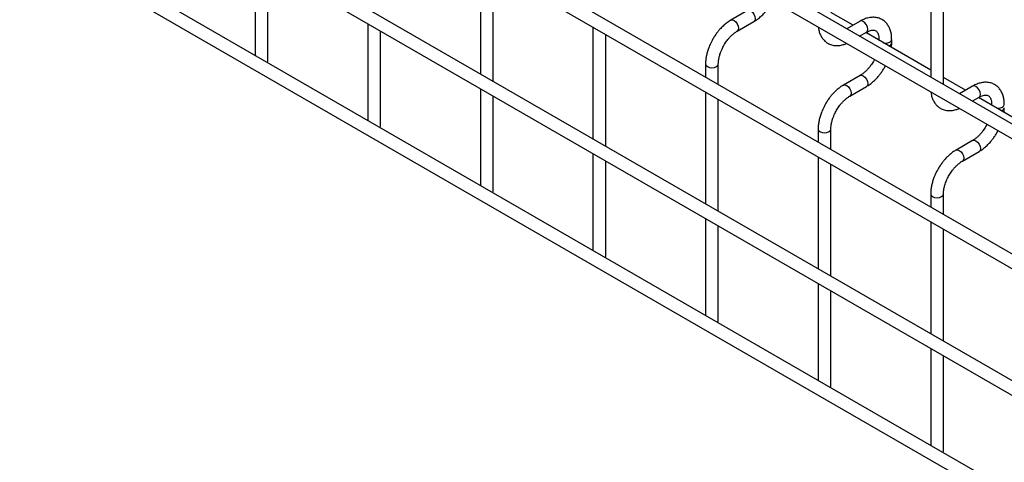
# Model space of a CAD drawing. Header units: inches. Extents: x 0.2 to 10.7, y 0.2 to 7.9.
# Tile 6 of 14: x 8.369 to 9.4, y 5.69 to 6.154. Entities that reach past the tile are written whole.
import ezdxf

# ---------------------------------------------------------------- set-up
doc = ezdxf.new("R2010")
doc.units = ezdxf.units.IN
doc.header["$MEASUREMENT"] = 0

msp = doc.modelspace()

# ---------------------------------------------------------------- linework, layer by layer
for p, q in [((10.37395, 5.48681), (8.37579, 6.64033)), ((8.36912, 6.62878), (10.36729, 5.47526)), ((10.37395, 5.35072), (8.37579, 6.50424)), ((8.36912, 6.49269), (10.36729, 5.33917)), ((8.36912, 6.36), (10.36729, 5.20649)), ((10.23008, 5.30109), (8.51117, 6.29339)), ((10.37395, 5.10134), (8.37579, 6.25485)), ((8.36912, 6.24331), (10.36729, 5.08979)), ((8.61563, 6.2177), (8.61563, 6.11639)), ((8.62896, 6.11029), (8.62896, 6.21)), ((8.85133, 6.21432), (8.85133, 6.09702)), ((8.86467, 6.08933), (8.86467, 6.20662)), ((9.32274, 6.21436), (9.32274, 6.09367)), ((9.33607, 6.08597), (9.33607, 6.20666)), ((9.13094, 6.16345), (9.11361, 6.15344)), ((9.24141, 6.14804), (9.21822, 6.16142)), ((8.73348, 6.14966), (8.73348, 6.04836)), ((8.96918, 6.14628), (8.96918, 6.02899)), ((9.12028, 6.1419), (9.1376, 6.1519)), ((9.24879, 6.1523), (9.23498, 6.14433)), ((8.74681, 6.04226), (8.74681, 6.14196)), ((8.98252, 6.02129), (8.98252, 6.13858)), ((9.24832, 6.13663), (9.25546, 6.14075)), ((9.32274, 6.10108), (9.25474, 6.14034)), ((9.26858, 6.13317), (9.26858, 6.13235)), ((9.26858, 6.13316), (9.26879, 6.13223)), ((9.28192, 6.1297), (9.28192, 6.13317)), ((9.26378, 6.1123), (9.2627, 6.11024)), ((8.62854, 6.10894), (8.62896, 6.11029)), ((9.08703, 6.10741), (9.08703, 6.09364)), ((9.10037, 6.08595), (9.10037, 6.10741)), ((9.24879, 6.09541), (9.23147, 6.08541)), ((9.35926, 6.08), (9.33607, 6.09339)), ((8.85133, 6.08163), (8.85133, 5.98033)), ((9.23813, 6.07386), (9.25546, 6.08386)), ((9.36664, 6.08426), (9.35283, 6.07629)), ((8.86467, 5.97422), (8.86467, 6.07393)), ((9.08703, 6.07825), (9.08703, 5.96096)), ((9.10037, 5.95326), (9.10037, 6.07055)), ((9.36617, 6.06859), (9.37331, 6.07272)), ((9.44059, 6.03305), (9.37259, 6.0723)), ((9.38644, 6.06513), (9.38644, 6.06431)), ((9.38644, 6.06512), (9.38664, 6.0642)), ((8.74639, 6.04091), (8.74681, 6.04226)), ((9.38163, 6.04427), (9.38056, 6.0422)), ((9.20489, 6.03937), (9.20489, 6.02561)), ((9.21822, 6.01791), (9.21822, 6.03937)), ((9.36664, 6.02738), (9.34932, 6.01738)), ((8.96918, 6.01359), (8.96918, 5.91229)), ((9.20489, 6.01021), (9.20489, 5.89292)), ((9.35598, 6.00583), (9.37331, 6.01583)), ((8.98252, 5.90619), (8.98252, 6.0059)), ((9.21822, 5.88522), (9.21822, 6.00252)), ((8.86424, 5.97287), (8.86467, 5.97422)), ((9.32274, 5.97134), (9.32274, 5.95757)), ((9.33607, 5.94988), (9.33607, 5.97134)), ((9.08703, 5.94556), (9.08703, 5.84426)), ((9.10037, 5.83815), (9.10037, 5.93786)), ((9.32274, 5.94218), (9.32274, 5.82489)), ((9.33607, 5.81719), (9.33607, 5.93448)), ((8.98209, 5.90484), (8.98252, 5.90619)), ((9.20489, 5.87753), (9.20489, 5.77622)), ((9.21822, 5.77012), (9.21822, 5.86983)), ((9.09995, 5.8368), (9.10037, 5.83815)), ((9.32274, 5.80949), (9.32274, 5.70819)), ((9.33607, 5.70209), (9.33607, 5.80179)), ((9.2178, 5.76877), (9.21822, 5.77012)), ((9.33565, 5.70074), (9.33607, 5.70209))]:
    msp.add_line(p, q)
at = {"flags": 128}
for points in [[(9.13096, 6.16346), (9.13247, 6.16374), (9.13427, 6.16312), (9.13608, 6.16166), (9.1376, 6.1596), (9.13863, 6.15724), (9.13899, 6.15495), (9.13863, 6.15307), (9.13763, 6.15192)], [(9.11358, 6.15343), (9.11361, 6.15344), (9.11514, 6.15374), (9.11695, 6.15311), (9.11875, 6.15166), (9.12028, 6.1496), (9.1213, 6.14724), (9.12166, 6.14495)], [(9.12166, 6.14495), (9.1213, 6.14307), (9.12028, 6.1419), (9.12026, 6.14189)], [(9.25546, 6.14075), (9.25546, 6.14075), (9.25648, 6.14193), (9.25684, 6.1438), (9.25648, 6.14609), (9.25546, 6.14845), (9.25393, 6.15051), (9.25212, 6.15197), (9.25032, 6.15259), (9.24879, 6.1523)], [(9.27363, 6.12943), (9.27525, 6.12932), (9.2778, 6.12961), (9.27997, 6.13045), (9.28141, 6.13169), (9.28192, 6.13314)], [(9.08703, 6.10743), (9.08703, 6.10741), (9.08754, 6.10593), (9.08899, 6.10469)], [(9.08899, 6.10469), (9.09115, 6.10385), (9.0937, 6.10356), (9.09625, 6.10385), (9.09842, 6.10469), (9.09986, 6.10593), (9.10037, 6.10741), (9.10037, 6.10743)], [(9.24881, 6.09542), (9.25032, 6.09571), (9.25212, 6.09508), (9.25393, 6.09363), (9.25546, 6.09156), (9.25648, 6.08921), (9.25684, 6.08692), (9.25648, 6.08504), (9.25549, 6.08388)], [(9.23144, 6.08539), (9.23147, 6.08541), (9.23299, 6.08571), (9.2348, 6.08508), (9.2366, 6.08362), (9.23813, 6.08156), (9.23915, 6.07921), (9.23951, 6.07692)], [(9.37331, 6.07272), (9.37331, 6.07272), (9.37433, 6.07389), (9.37469, 6.07577), (9.37433, 6.07806), (9.37331, 6.08041), (9.37178, 6.08248), (9.36997, 6.08393), (9.36817, 6.08456), (9.36664, 6.08426)], [(9.23951, 6.07692), (9.23915, 6.07504), (9.23813, 6.07386), (9.23811, 6.07385)], [(9.39148, 6.0614), (9.3931, 6.06129), (9.39565, 6.06158), (9.39782, 6.06241), (9.39926, 6.06366), (9.39977, 6.06511)], [(9.20489, 6.0394), (9.20489, 6.03937), (9.20539, 6.0379), (9.20684, 6.03665)], [(9.20684, 6.03665), (9.209, 6.03582), (9.21155, 6.03552), (9.2141, 6.03582), (9.21627, 6.03665), (9.21771, 6.0379), (9.21822, 6.03937), (9.21822, 6.03939)], [(9.36666, 6.02739), (9.36817, 6.02767), (9.36997, 6.02705), (9.37178, 6.02559), (9.37331, 6.02353), (9.37433, 6.02117), (9.37469, 6.01888), (9.37433, 6.01701), (9.37334, 6.01585)], [(9.34929, 6.01736), (9.34932, 6.01738), (9.35085, 6.01767), (9.35265, 6.01705), (9.35445, 6.01559), (9.35598, 6.01353), (9.357, 6.01117), (9.35736, 6.00888)], [(9.35736, 6.00888), (9.357, 6.00701), (9.35598, 6.00583), (9.35597, 6.00582)], [(9.32274, 5.97136), (9.32274, 5.97134), (9.32324, 5.96987), (9.32469, 5.96862)], [(9.32469, 5.96862), (9.32685, 5.96778), (9.3294, 5.96749), (9.33195, 5.96778), (9.33412, 5.96862), (9.33556, 5.96987), (9.33607, 5.97134), (9.33607, 5.97136)]]:
    msp.add_lwpolyline(points, dxfattribs=at)
for centre in [(9.27783, 6.1305), (9.39568, 6.06246)]:
    msp.add_arc(centre, 0.00417, 283.62805, 348.60971)
for points, knots in [([(9.13759, 6.15198), (9.13821, 6.15232), (9.14019, 6.15339), (9.1433, 6.15579), (9.14678, 6.15892), (9.14966, 6.16204), (9.15217, 6.16514), (9.15436, 6.16825), (9.15621, 6.17114), (9.15712, 6.17298), (9.15746, 6.17368)], [0, 0, 0, 0, 0.0787835, 0.2517455, 0.4123689, 0.5587486, 0.6723167, 0.8021279, 0.9253191, 1, 1, 1, 1]), ([(9.11363, 6.15336), (9.11306, 6.15306), (9.11112, 6.15202), (9.10804, 6.14965), (9.10452, 6.14651), (9.10161, 6.14338), (9.09909, 6.14028), (9.09683, 6.13714), (9.09544, 6.13482), (9.09474, 6.13365)], [0, 0, 0, 0, 0.0778684, 0.2648274, 0.4390165, 0.5990017, 0.7209993, 0.8593087, 1, 1, 1, 1]), ([(9.28186, 6.13315), (9.28186, 6.13414), (9.28186, 6.13659), (9.28125, 6.1403), (9.28007, 6.14423), (9.27826, 6.14782), (9.27579, 6.15099), (9.27264, 6.1536), (9.26878, 6.1555), (9.26448, 6.15641), (9.25999, 6.15635), (9.25558, 6.15539), (9.25181, 6.154), (9.24959, 6.15268), (9.2488, 6.15221)], [0, 0, 0, 0, 0.0558652, 0.1388427, 0.2228035, 0.3073778, 0.3926591, 0.4797579, 0.5710855, 0.6701907, 0.761466, 0.8548472, 0.948408, 1, 1, 1, 1]), ([(9.20514, 6.14616), (9.20527, 6.14506), (9.20558, 6.14255), (9.20672, 6.13892), (9.20851, 6.1353), (9.21097, 6.13212), (9.21411, 6.1295), (9.21797, 6.12758), (9.22226, 6.12663), (9.22674, 6.12669), (9.23089, 6.12747), (9.23354, 6.12858), (9.23472, 6.12908)], [0, 0, 0, 0, 0.0756474, 0.1737577, 0.2725892, 0.3722349, 0.4739583, 0.5805322, 0.696076, 0.802651, 0.911721, 1, 1, 1, 1]), ([(9.25545, 6.14072), (9.25616, 6.14112), (9.25769, 6.14196), (9.25983, 6.14268), (9.2618, 6.14304), (9.26346, 6.143), (9.26484, 6.14261), (9.26592, 6.14191), (9.26697, 6.14062), (9.26783, 6.1388), (9.26839, 6.13633), (9.26865, 6.13439), (9.26858, 6.13322), (9.26857, 6.13316)], [0, 0, 0, 0, 0.07677297, 0.16511457, 0.25500098, 0.34905386, 0.45429725, 0.5908284, 0.69667774, 0.79764885, 0.89695931, 0.99530532, 1, 1, 1, 1]), ([(9.09474, 6.13365), (9.09371, 6.13176), (9.09227, 6.1291), (9.09057, 6.12503), (9.08931, 6.12154), (9.08817, 6.1174), (9.08739, 6.11313), (9.08701, 6.10976), (9.08707, 6.1079), (9.08709, 6.10743)], [0, 0, 0, 0, 0.221259, 0.3114707, 0.4601461, 0.6129214, 0.7754143, 0.9435478, 1, 1, 1, 1]), ([(9.10628, 6.12698), (9.10721, 6.12848), (9.10851, 6.13059), (9.11068, 6.13343), (9.11261, 6.13567), (9.11497, 6.13802), (9.11743, 6.14005), (9.11925, 6.14135), (9.12016, 6.14181), (9.12028, 6.14187)], [0, 0, 0, 0, 0.23328007, 0.32815681, 0.48352234, 0.64159718, 0.80741581, 0.97609845, 1, 1, 1, 1]), ([(9.10039, 6.10742), (9.10041, 6.10841), (9.10046, 6.11045), (9.10106, 6.11391), (9.10195, 6.11725), (9.10305, 6.12034), (9.10439, 6.12351), (9.10559, 6.12571), (9.10628, 6.12698)], [0, 0, 0, 0, 0.1714581, 0.35444096, 0.53558783, 0.66869022, 0.80703671, 1, 1, 1, 1]), ([(9.28159, 6.12484), (9.28173, 6.12602), (9.28194, 6.12767), (9.28188, 6.12923), (9.28186, 6.12968)], [0, 0, 0, 0, 0.7138408, 1, 1, 1, 1]), ([(9.2627, 6.11024), (9.26178, 6.10874), (9.26049, 6.10664), (9.25832, 6.10381), (9.2564, 6.10158), (9.25404, 6.09924), (9.25159, 6.09723), (9.24979, 6.09594), (9.2489, 6.09549), (9.24879, 6.09544)], [0, 0, 0, 0, 0.2338919, 0.3290165, 0.4847743, 0.6432275, 0.8094194, 0.9784571, 1, 1, 1, 1]), ([(9.25544, 6.08395), (9.25606, 6.08428), (9.25804, 6.08536), (9.26115, 6.08776), (9.26463, 6.09089), (9.26751, 6.094), (9.27002, 6.09711), (9.27221, 6.10022), (9.27406, 6.1031), (9.27497, 6.10495), (9.27531, 6.10565)], [0, 0, 0, 0, 0.0787835, 0.2517455, 0.4123689, 0.5587486, 0.6723167, 0.8021279, 0.9253191, 1, 1, 1, 1]), ([(9.23148, 6.08533), (9.23091, 6.08502), (9.22897, 6.08398), (9.22589, 6.08162), (9.22237, 6.07848), (9.21946, 6.07535), (9.21694, 6.07224), (9.21469, 6.0691), (9.21329, 6.06679), (9.21259, 6.06562)], [0, 0, 0, 0, 0.0778684, 0.2648274, 0.4390165, 0.5990017, 0.7209993, 0.8593087, 1, 1, 1, 1]), ([(9.39971, 6.06511), (9.39971, 6.0661), (9.39971, 6.06856), (9.3991, 6.07227), (9.39793, 6.07619), (9.39611, 6.07979), (9.39365, 6.08295), (9.39049, 6.08556), (9.38663, 6.08746), (9.38233, 6.08838), (9.37785, 6.08831), (9.37343, 6.08736), (9.36966, 6.08597), (9.36744, 6.08465), (9.36665, 6.08418)], [0, 0, 0, 0, 0.0558652, 0.1388427, 0.2228035, 0.3073778, 0.3926591, 0.4797579, 0.5710855, 0.6701907, 0.761466, 0.8548472, 0.948408, 1, 1, 1, 1]), ([(9.22413, 6.05895), (9.22506, 6.06045), (9.22636, 6.06256), (9.22853, 6.06539), (9.23046, 6.06763), (9.23282, 6.06999), (9.23529, 6.07201), (9.2371, 6.07331), (9.23801, 6.07378), (9.23813, 6.07384)], [0, 0, 0, 0, 0.2332801, 0.3281568, 0.4835223, 0.6415972, 0.8074158, 0.9760985, 1, 1, 1, 1]), ([(9.32299, 6.07813), (9.32312, 6.07703), (9.32343, 6.07451), (9.32457, 6.07089), (9.32636, 6.06727), (9.32882, 6.06409), (9.33196, 6.06146), (9.33582, 6.05954), (9.34011, 6.05859), (9.34459, 6.05865), (9.34874, 6.05944), (9.35139, 6.06055), (9.35257, 6.06104)], [0, 0, 0, 0, 0.0756474, 0.1737577, 0.2725892, 0.3722349, 0.4739583, 0.5805322, 0.696076, 0.802651, 0.911721, 1, 1, 1, 1]), ([(9.3733, 6.07269), (9.37401, 6.07308), (9.37554, 6.07392), (9.37768, 6.07465), (9.37966, 6.07501), (9.38131, 6.07497), (9.38269, 6.07458), (9.38377, 6.07388), (9.38482, 6.07258), (9.38569, 6.07077), (9.38624, 6.0683), (9.3865, 6.06636), (9.38643, 6.06518), (9.38643, 6.06513)], [0, 0, 0, 0, 0.076773, 0.1651146, 0.255001, 0.3490539, 0.4542972, 0.5908284, 0.6966777, 0.7976489, 0.8969593, 0.9953053, 1, 1, 1, 1]), ([(9.21259, 6.06562), (9.21156, 6.06373), (9.21013, 6.06107), (9.20842, 6.057), (9.20717, 6.05351), (9.20602, 6.04936), (9.20524, 6.0451), (9.20486, 6.04172), (9.20493, 6.03986), (9.20494, 6.03939)], [0, 0, 0, 0, 0.221259, 0.3114707, 0.4601461, 0.6129214, 0.7754143, 0.9435478, 1, 1, 1, 1]), ([(9.39944, 6.05681), (9.39958, 6.05798), (9.39979, 6.05963), (9.39973, 6.0612), (9.39971, 6.06164)], [0, 0, 0, 0, 0.71384078, 1, 1, 1, 1]), ([(9.21824, 6.03939), (9.21826, 6.04037), (9.21832, 6.04241), (9.21891, 6.04588), (9.2198, 6.04922), (9.2209, 6.0523), (9.22224, 6.05548), (9.22344, 6.05767), (9.22413, 6.05895)], [0, 0, 0, 0, 0.1714581, 0.354441, 0.5355878, 0.6686902, 0.8070367, 1, 1, 1, 1]), ([(9.38056, 6.0422), (9.37963, 6.04071), (9.37834, 6.0386), (9.37617, 6.03578), (9.37425, 6.03355), (9.37189, 6.03121), (9.36944, 6.0292), (9.36764, 6.02791), (9.36675, 6.02745), (9.36665, 6.0274)], [0, 0, 0, 0, 0.2338919, 0.3290165, 0.4847743, 0.6432275, 0.8094194, 0.9784571, 1, 1, 1, 1]), ([(9.3733, 6.01591), (9.37391, 6.01625), (9.37589, 6.01732), (9.379, 6.01972), (9.38248, 6.02286), (9.38536, 6.02597), (9.38787, 6.02907), (9.39006, 6.03218), (9.39191, 6.03507), (9.39282, 6.03692), (9.39316, 6.03761)], [0, 0, 0, 0, 0.0787835, 0.2517455, 0.4123689, 0.5587486, 0.6723167, 0.8021279, 0.9253191, 1, 1, 1, 1]), ([(9.34933, 6.01729), (9.34876, 6.01699), (9.34682, 6.01595), (9.34374, 6.01359), (9.34022, 6.01044), (9.33731, 6.00732), (9.3348, 6.00421), (9.33254, 6.00107), (9.33114, 5.99875), (9.33044, 5.99758)], [0, 0, 0, 0, 0.0778684, 0.2648274, 0.4390165, 0.5990017, 0.7209993, 0.8593087, 1, 1, 1, 1]), ([(9.34198, 5.99092), (9.34291, 5.99242), (9.34421, 5.99453), (9.34639, 5.99736), (9.34831, 5.9996), (9.35067, 6.00195), (9.35314, 6.00398), (9.35495, 6.00528), (9.35586, 6.00575), (9.35598, 6.0058)], [0, 0, 0, 0, 0.2332801, 0.3281568, 0.4835223, 0.6415972, 0.8074158, 0.9760985, 1, 1, 1, 1]), ([(9.33044, 5.99758), (9.32942, 5.99569), (9.32798, 5.99303), (9.32627, 5.98897), (9.32502, 5.98548), (9.32387, 5.98133), (9.32309, 5.97706), (9.32272, 5.97369), (9.32278, 5.97183), (9.32279, 5.97136)], [0, 0, 0, 0, 0.221259, 0.3114707, 0.4601461, 0.6129214, 0.7754143, 0.9435478, 1, 1, 1, 1]), ([(9.33609, 5.97135), (9.33611, 5.97234), (9.33617, 5.97438), (9.33676, 5.97784), (9.33765, 5.98118), (9.33875, 5.98427), (9.34009, 5.98744), (9.34129, 5.98964), (9.34198, 5.99092)], [0, 0, 0, 0, 0.1714581, 0.354441, 0.5355878, 0.6686902, 0.8070367, 1, 1, 1, 1])]:
    msp.add_open_spline(points, degree=3, knots=knots)

doc.saveas('drawing.dxf')
